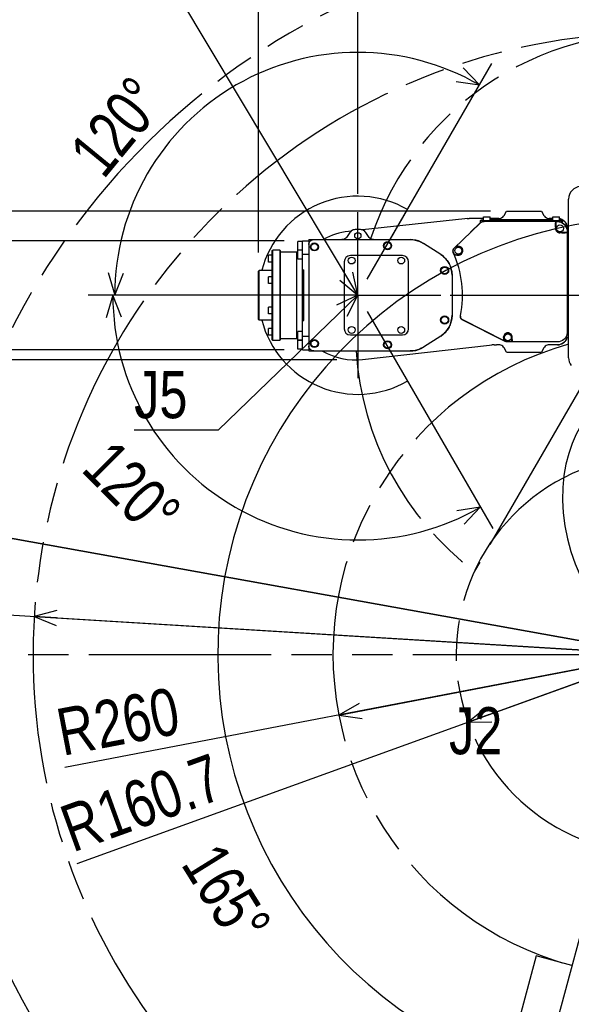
# Model space of a CAD drawing. Header units: millimetres. Extents: x 0 to 594, y 0 to 420.
# Tile 19 of 31: x 276 to 321, y 279 to 359. Entities that reach past the tile are written whole.
import ezdxf

# ---------------------------------------------------------------- set-up
doc = ezdxf.new("R2010")
doc.units = ezdxf.units.MM
doc.header["$LTSCALE"] = 32.67
doc.linetypes.add('CENTER', pattern=[0.6, 0.375, -0.075, 0.075, -0.075])
doc.linetypes.add('PHANTOM', pattern=[0.8, 0.45, -0.05, 0.1, -0.05, 0.1, -0.05])
doc.layers.get('0').update_dxf_attribs({"linetype": 'CONTINUOUS'})
for name, color, linetype in [('CRV', 7, 'CONTINUOUS'), ('DEFAULT_1', 7, 'CENTER'), ('DEFAULT_3', 7, 'PHANTOM'), ('DRA_ITEM', 7, 'CONTINUOUS'), ('DRIV_DIM', 7, 'CONTINUOUS'), ('PARAM_DIM', 7, 'CONTINUOUS')]:
    doc.layers.add(name, color=color, linetype=linetype)
doc.styles.get("Standard").update_dxf_attribs({"font": 'txt', "width": 0.8})
doc.dimstyles.new('DIMSTYLE_1', dxfattribs={"dimtxt": 3.8, "dimasz": 1.8, "dimexe": 0.18, "dimexo": 0.0625, "dimgap": 0.09, "dimtad": 1, "dimdec": 0, "dimlfac": 10, "dimdsep": 46, "dimtxsty": 'STANDARD', "dimblk": 'OPEN', "dimblk1": 'OPEN', "dimblk2": 'OPEN', "dimcen": 0.09, "dimadec": 0, "dimazin": 0, "dimtfac": 1, "dimtdec": 0, "dimtofl": 0, "dimtmove": 0, "dimatfit": 3, "dimldrblk": 'OPEN', "dimfxl": 1, "dimtolj": 1, "dimarcsym": 0})
doc.dimstyles.new('DIMSTYLE_19', dxfattribs={"dimtxt": 3.8, "dimasz": 1.8, "dimexe": 0.18, "dimexo": 0.0625, "dimgap": 0.09, "dimtad": 1, "dimlfac": 10, "dimdsep": 46, "dimtxsty": 'STANDARD', "dimblk": 'OPEN', "dimblk1": 'OPEN', "dimblk2": 'OPEN', "dimcen": 0.09, "dimadec": 0, "dimazin": 0, "dimtp": 0.5, "dimtm": 0.5, "dimtfac": 1, "dimtofl": 0, "dimtmove": 0, "dimatfit": 3, "dimldrblk": 'OPEN', "dimfxl": 1, "dimtolj": 1, "dimarcsym": 0})
doc.dimstyles.new('DIMSTYLE_2', dxfattribs={"dimtxt": 3.8, "dimasz": 1.8, "dimexe": 0.18, "dimexo": 0.0625, "dimgap": 0.09, "dimtad": 1, "dimdec": 3, "dimlfac": 10, "dimdsep": 46, "dimtxsty": 'STANDARD', "dimblk": 'OPEN', "dimblk1": 'OPEN', "dimblk2": 'OPEN', "dimcen": 0.09, "dimadec": 0, "dimazin": 0, "dimtp": 0.001, "dimtm": 0.001, "dimtfac": 1, "dimtdec": 3, "dimtofl": 0, "dimtmove": 0, "dimatfit": 3, "dimldrblk": 'OPEN', "dimfxl": 1, "dimtolj": 1, "dimarcsym": 0})
doc.dimstyles.new('DIMSTYLE_3', dxfattribs={"dimtxt": 3.8, "dimasz": 1.8, "dimexe": 0.18, "dimexo": 0.0625, "dimgap": 0.09, "dimtad": 1, "dimdec": 1, "dimlfac": 10, "dimdsep": 46, "dimtxsty": 'STANDARD', "dimblk": 'OPEN', "dimblk1": 'OPEN', "dimblk2": 'OPEN', "dimcen": 0.09, "dimadec": 0, "dimazin": 0, "dimtp": 0.1, "dimtm": 0.1, "dimtfac": 1, "dimtdec": 1, "dimtofl": 0, "dimtmove": 0, "dimatfit": 3, "dimldrblk": 'OPEN', "dimfxl": 1, "dimtolj": 1, "dimarcsym": 0})
doc.dimstyles.new('DIMSTYLE_4', dxfattribs={"dimtxt": 3.8, "dimasz": 1.8, "dimexe": 0.18, "dimexo": 0.0625, "dimgap": 0.09, "dimtad": 1, "dimdec": 3, "dimlfac": 10, "dimdsep": 46, "dimtxsty": 'STANDARD', "dimblk": 'OPEN', "dimblk1": 'OPEN', "dimblk2": 'OPEN', "dimcen": 0.09, "dimadec": 0, "dimazin": 0, "dimtp": 0.001, "dimtm": 0.001, "dimtfac": 1, "dimtdec": 3, "dimtofl": 0, "dimtmove": 0, "dimatfit": 3, "dimldrblk": 'OPEN', "dimfxl": 1, "dimtolj": 1, "dimarcsym": 0})
doc.dimstyles.new('DIMSTYLE_6', dxfattribs={"dimtxt": 3.8, "dimasz": 1.8, "dimexe": 0.18, "dimexo": 0.0625, "dimgap": 0.09, "dimtad": 1, "dimdec": 1, "dimlfac": 10, "dimdsep": 46, "dimtxsty": 'STANDARD', "dimblk": 'OPEN', "dimblk1": 'OPEN', "dimblk2": 'OPEN', "dimcen": 0.09, "dimadec": 0, "dimazin": 0, "dimtp": 0.1, "dimtm": 0.1, "dimtfac": 1, "dimtdec": 1, "dimtofl": 0, "dimtmove": 0, "dimatfit": 3, "dimldrblk": 'OPEN', "dimfxl": 1, "dimtolj": 1, "dimarcsym": 0})

# ---------------------------------------------------------------- blocks, each defined once
blk = doc.blocks.new('_OPEN')
at = {"color": 0, "linetype": 'BYBLOCK'}
for p, q in [((0, 0), (-1, 0.342)), ((-1, -0.342), (0, 0)), ((-1, 0), (0, 0))]:
    blk.add_line(p, q, dxfattribs=at)
blk = doc.blocks.new('*D0')
at = {"layer": 'DRIV_DIM', "color": 2, "linetype": 'CONTINUOUS'}
for p, q in [((314.179, 343.055), (255.245, 343.055)), ((257.245, 343.055), (257.245, 337.044)), ((257.245, 331.033), (257.245, 337.044)), ((301.788, 331.033), (255.245, 331.033))]:
    blk.add_line(p, q, dxfattribs=at)
at = {"layer": 'DRIV_DIM', "color": 2, "linetype": 'CONTINUOUS', "xscale": 1.8, "yscale": 1.8, "zscale": 1.8}
for p, rotation in [((257.245, 343.055), 90), ((257.245, 331.033), 270)]:
    blk.add_blockref('_OPEN', p, dxfattribs=dict(at, rotation=rotation))
at = {"layer": 'DRIV_DIM', "color": 2, "linetype": 'CONTINUOUS', "width": 0.8}
blk.add_text('120', height=3.8, rotation=90, dxfattribs=at).set_placement((256.295, 332.425))
blk = doc.blocks.new('*D1')
at = {"layer": 'DRIV_DIM', "color": 2, "linetype": 'CONTINUOUS'}
for p, q in [((297.537, 340.655), (261.935, 340.655)), ((263.935, 340.655), (263.935, 336.255)), ((263.935, 331.855), (263.935, 336.255)), ((297.537, 331.855), (261.935, 331.855))]:
    blk.add_line(p, q, dxfattribs=at)
at = {"layer": 'DRIV_DIM', "color": 2, "linetype": 'CONTINUOUS', "xscale": 1.8, "yscale": 1.8, "zscale": 1.8}
for p, rotation in [((263.935, 340.655), 90), ((263.935, 331.855), 270)]:
    blk.add_blockref('_OPEN', p, dxfattribs=dict(at, rotation=rotation))
at = {"layer": 'DRIV_DIM', "color": 2, "linetype": 'CONTINUOUS', "width": 0.8}
blk.add_text('88', height=3.8, rotation=90, dxfattribs=at).set_placement((262.985, 333.23))
blk = doc.blocks.new('*D2')
at = {"layer": 'DRIV_DIM', "color": 2, "linetype": 'CONTINUOUS'}
for p, q in [((295.487, 339.705), (295.487, 371.696)), ((303.487, 344.455), (303.487, 371.696)), ((295.487, 369.696), (299.487, 369.696)), ((303.487, 369.696), (299.487, 369.696))]:
    blk.add_line(p, q, dxfattribs=at)
at = {"layer": 'DRIV_DIM', "color": 2, "linetype": 'CONTINUOUS', "xscale": 1.8, "yscale": 1.8, "zscale": 1.8, "rotation": 180}
blk.add_blockref('_OPEN', (295.487, 369.696), dxfattribs=at)
at = {"layer": 'DRIV_DIM', "color": 2, "linetype": 'CONTINUOUS', "xscale": 1.8, "yscale": 1.8, "zscale": 1.8}
blk.add_blockref('_OPEN', (303.487, 369.696), dxfattribs=at)
at = {"layer": 'DRIV_DIM', "color": 2, "linetype": 'CONTINUOUS', "width": 0.8}
blk.add_text('80', height=3.8, dxfattribs=at).set_placement((296.555, 370.646))
blk = doc.blocks.new('*D3')
at = {"layer": 'DRIV_DIM', "color": 2, "linetype": 'CONTINUOUS'}
for p, q in [((269.3, 308.755), (269.3, 393.825)), ((269.3, 391.825), (303.393, 391.825)), ((337.487, 391.825), (303.393, 391.825))]:
    blk.add_line(p, q, dxfattribs=at)
at = {"layer": 'DRIV_DIM', "color": 2, "linetype": 'CONTINUOUS', "xscale": 1.8, "yscale": 1.8, "zscale": 1.8, "rotation": 180}
blk.add_blockref('_OPEN', (269.3, 391.825), dxfattribs=at)
at = {"layer": 'DRIV_DIM', "color": 2, "linetype": 'CONTINUOUS', "xscale": 1.8, "yscale": 1.8, "zscale": 1.8}
blk.add_blockref('_OPEN', (337.487, 391.825), dxfattribs=at)
at = {"layer": 'DRIV_DIM', "color": 2, "linetype": 'CONTINUOUS', "width": 0.8}
blk.add_text('681.9', height=3.8, dxfattribs=at).set_placement((297.479, 392.775))
blk = doc.blocks.new('*D5')
at = {"layer": 'DRIV_DIM', "color": 2, "linetype": 'CONTINUOUS'}
for p, q in [((327.487, 307.255), (279.868, 298.128)), ((301.951, 302.361), (327.487, 307.255))]:
    blk.add_line(p, q, dxfattribs=at)
at = {"layer": 'DRIV_DIM', "color": 2, "linetype": 'CONTINUOUS', "xscale": 1.8, "yscale": 1.8, "zscale": 1.8, "rotation": 190.850367}
blk.add_blockref('_OPEN', (301.951, 302.361), dxfattribs=at)
at = {"layer": 'DRIV_DIM', "color": 2, "linetype": 'CONTINUOUS', "width": 0.8}
for s, p in [('260', (282.675, 299.633)), ('R', (279.689, 299.061))]:
    blk.add_text(s, height=3.8, rotation=10.85037, dxfattribs=at).set_placement(p)
blk = doc.blocks.new('*D7')
at = {"layer": 'DRIV_DIM', "color": 2, "linetype": 'CONTINUOUS'}
for p, q in [((325.987, 365.442), (239.001, 365.442)), ((241.001, 365.442), (241.001, 320.349)), ((241.001, 275.255), (241.001, 320.349)), ((395.987, 275.255), (239.001, 275.255))]:
    blk.add_line(p, q, dxfattribs=at)
at = {"layer": 'DRIV_DIM', "color": 2, "linetype": 'CONTINUOUS', "xscale": 1.8, "yscale": 1.8, "zscale": 1.8}
for p, rotation in [((241.001, 365.442), 90), ((241.001, 275.255), 270)]:
    blk.add_blockref('_OPEN', p, dxfattribs=dict(at, rotation=rotation))
at = {"layer": 'DRIV_DIM', "color": 2, "linetype": 'CONTINUOUS', "width": 0.8}
blk.add_text('901.9', height=3.8, rotation=90, dxfattribs=at).set_placement((240.051, 313.886))
blk = doc.blocks.new('*D9')
at = {"layer": 'DRIV_DIM', "color": 2, "linetype": 'CONTINUOUS'}
for p, q in [((341.762, 302.555), (383.465, 302.555)), ((381.465, 302.555), (381.465, 288.905)), ((381.465, 275.255), (381.465, 288.905)), ((258.987, 275.255), (383.465, 275.255))]:
    blk.add_line(p, q, dxfattribs=at)
at = {"layer": 'DRIV_DIM', "color": 2, "linetype": 'CONTINUOUS', "xscale": 1.8, "yscale": 1.8, "zscale": 1.8}
for p, rotation in [((381.465, 302.555), 90), ((381.465, 275.255), 270)]:
    blk.add_blockref('_OPEN', p, dxfattribs=dict(at, rotation=rotation))
at = {"layer": 'DRIV_DIM', "color": 2, "linetype": 'CONTINUOUS', "width": 0.8}
blk.add_text('273', height=3.8, rotation=90, dxfattribs=at).set_placement((380.515, 285.942))
blk = doc.blocks.new('*D16')
at = {"layer": 'DRIV_DIM', "color": 2, "linetype": 'CONTINUOUS'}
for p, q in [((327.487, 307.255), (246.828, 312.17)), ((277.393, 310.308), (327.487, 307.255))]:
    blk.add_line(p, q, dxfattribs=at)
at = {"layer": 'DRIV_DIM', "color": 2, "linetype": 'CONTINUOUS', "xscale": 1.8, "yscale": 1.8, "zscale": 1.8, "rotation": 176.513086}
blk.add_blockref('_OPEN', (277.393, 310.308), dxfattribs=at)
at = {"layer": 'DRIV_DIM', "color": 2, "linetype": 'CONTINUOUS', "width": 0.8}
for s, p in [('R', (246.886, 313.118)), ('501.9', (249.92, 312.933))]:
    blk.add_text(s, height=3.8, rotation=-3.48691, dxfattribs=at).set_placement(p)
blk = doc.blocks.new('*D17')
at = {"layer": 'DRIV_DIM', "color": 2, "linetype": 'CONTINUOUS'}
for p, q in [((327.487, 307.255), (247.242, 321.745)), ((270.226, 317.595), (327.487, 307.255))]:
    blk.add_line(p, q, dxfattribs=at)
at = {"layer": 'DRIV_DIM', "color": 2, "linetype": 'CONTINUOUS', "xscale": 1.8, "yscale": 1.8, "zscale": 1.8, "rotation": 169.764624}
blk.add_blockref('_OPEN', (270.226, 317.595), dxfattribs=at)
at = {"layer": 'DRIV_DIM', "color": 2, "linetype": 'CONTINUOUS', "width": 0.8}
for s, p in [('R', (247.411, 322.68)), ('581.9', (250.402, 322.139))]:
    blk.add_text(s, height=3.8, rotation=-10.23538, dxfattribs=at).set_placement(p)
blk = doc.blocks.new('*D18')
at = {"layer": 'DRIV_DIM', "color": 2, "linetype": 'CONTINUOUS'}
for p, q in [((391.714, 336.255), (391.714, 344.49)), ((391.714, 344.49), (391.714, 334.755)), ((310.929, 336.255), (393.714, 336.255)), ((391.714, 329.255), (391.714, 334.755)), ((333.487, 333.255), (393.714, 333.255)), ((391.714, 333.255), (391.714, 329.255))]:
    blk.add_line(p, q, dxfattribs=at)
at = {"layer": 'DRIV_DIM', "color": 2, "linetype": 'CONTINUOUS', "xscale": 1.8, "yscale": 1.8, "zscale": 1.8}
for p, rotation in [((391.714, 336.255), 270), ((391.714, 333.255), 90)]:
    blk.add_blockref('_OPEN', p, dxfattribs=dict(at, rotation=rotation))
at = {"layer": 'DRIV_DIM', "color": 2, "linetype": 'CONTINUOUS', "width": 0.8}
blk.add_text('30', height=3.8, rotation=90, dxfattribs=at).set_placement((390.764, 338.41))
blk = doc.blocks.new('*D20')
at = {"layer": 'DRIV_DIM', "color": 2, "linetype": 'CONTINUOUS'}
for p, q in [((327.487, 307.255), (280.816, 290.359)), ((312.378, 301.785), (327.487, 307.255))]:
    blk.add_line(p, q, dxfattribs=at)
at = {"layer": 'DRIV_DIM', "color": 2, "linetype": 'CONTINUOUS', "xscale": 1.8, "yscale": 1.8, "zscale": 1.8, "rotation": 199.902159}
blk.add_blockref('_OPEN', (312.378, 301.785), dxfattribs=at)
at = {"layer": 'DRIV_DIM', "color": 2, "linetype": 'CONTINUOUS', "width": 0.8}
for s, p in [('160.7', (283.351, 292.287)), ('R', (280.493, 291.252))]:
    blk.add_text(s, height=3.8, rotation=19.90216, dxfattribs=at).set_placement(p)
blk = doc.blocks.new('*D33')
at = {"layer": 'DRIV_DIM', "color": 2, "linetype": 'CONTINUOUS'}
for p, q in [((303.487, 344.455), (303.487, 371.696)), ((327.487, 339.255), (327.487, 371.696)), ((303.487, 369.696), (315.487, 369.696)), ((327.487, 369.696), (315.487, 369.696))]:
    blk.add_line(p, q, dxfattribs=at)
at = {"layer": 'DRIV_DIM', "color": 2, "linetype": 'CONTINUOUS', "xscale": 1.8, "yscale": 1.8, "zscale": 1.8, "rotation": 180}
blk.add_blockref('_OPEN', (303.487, 369.696), dxfattribs=at)
at = {"layer": 'DRIV_DIM', "color": 2, "linetype": 'CONTINUOUS', "xscale": 1.8, "yscale": 1.8, "zscale": 1.8}
blk.add_blockref('_OPEN', (327.487, 369.696), dxfattribs=at)
at = {"layer": 'DRIV_DIM', "color": 2, "linetype": 'CONTINUOUS', "width": 0.8}
blk.add_text('240', height=3.8, dxfattribs=at).set_placement((310.344, 370.646))
blk = doc.blocks.new('*D34')
at = {"layer": 'DRIV_DIM', "color": 2, "linetype": 'CONTINUOUS'}
for p, q in [((295.487, 339.705), (295.487, 381.248)), ((327.487, 339.255), (327.487, 381.248)), ((295.487, 379.248), (311.487, 379.248)), ((327.487, 379.248), (311.487, 379.248))]:
    blk.add_line(p, q, dxfattribs=at)
at = {"layer": 'DRIV_DIM', "color": 2, "linetype": 'CONTINUOUS', "xscale": 1.8, "yscale": 1.8, "zscale": 1.8, "rotation": 180}
blk.add_blockref('_OPEN', (295.487, 379.248), dxfattribs=at)
at = {"layer": 'DRIV_DIM', "color": 2, "linetype": 'CONTINUOUS', "xscale": 1.8, "yscale": 1.8, "zscale": 1.8}
blk.add_blockref('_OPEN', (327.487, 379.248), dxfattribs=at)
at = {"layer": 'DRIV_DIM', "color": 2, "linetype": 'CONTINUOUS', "width": 0.8}
blk.add_text('320', height=3.8, dxfattribs=at).set_placement((307.817, 380.198))
blk = doc.blocks.new('*D65')
at = {"layer": 'PARAM_DIM', "color": 2, "linetype": 'CONTINUOUS'}
for p, q in [((327.487, 308.681), (327.487, 344.55)), ((327.506, 307.327), (317.834, 271.231))]:
    blk.add_line(p, q, dxfattribs=at)
for points in [[(325.703, 341.888), (327.487, 342.55), (325.672, 343.119)], [(316.451, 273.083), (318.352, 273.163), (316.8, 274.264)]]:
    blk.add_lwpolyline(points, dxfattribs=at)
for start, end in [(90, 172.5), (172.5, 255)]:
    blk.add_arc((327.487, 307.255), 35.294, start, end, dxfattribs=at)
at = {"layer": 'PARAM_DIM', "color": 2, "linetype": 'CONTINUOUS', "width": 0.766667}
blk.add_text('165%%d', height=3.8, rotation=-58.16013, dxfattribs=at).set_placement((289.175, 290.323))
blk = doc.blocks.new('*D68')
at = {"layer": 'PARAM_DIM', "color": 2, "linetype": 'CONTINUOUS'}
for p, q in [((304.236, 337.554), (314.289, 354.966)), ((301.986, 336.255), (281.881, 336.255))]:
    blk.add_line(p, q, dxfattribs=at)
for points in [[(311.408, 353.515), (313.289, 353.234), (311.974, 354.608)], [(283.348, 338.081), (283.881, 336.255), (284.578, 338.025)]]:
    blk.add_lwpolyline(points, dxfattribs=at)
for start, end in [(60, 120), (120, 180)]:
    blk.add_arc((303.486, 336.255), 19.606, start, end, dxfattribs=at)
at = {"layer": 'PARAM_DIM', "color": 2, "linetype": 'CONTINUOUS', "width": 0.766667}
blk.add_text('120%%d', height=3.8, rotation=50.60274, dxfattribs=at).set_placement((282.984, 345.554))
blk = doc.blocks.new('*D69')
at = {"layer": 'PARAM_DIM', "color": 2, "linetype": 'CONTINUOUS'}
for p, q in [((301.986, 336.255), (281.729, 336.255)), ((304.236, 334.956), (314.365, 317.412))]:
    blk.add_line(p, q, dxfattribs=at)
for points in [[(284.426, 334.485), (283.729, 336.255), (283.196, 334.429)], [(312.05, 317.77), (313.365, 319.144), (311.484, 318.863)]]:
    blk.add_lwpolyline(points, dxfattribs=at)
for start, end in [(180, 240), (240, 300)]:
    blk.add_arc((303.486, 336.255), 19.758, start, end, dxfattribs=at)
at = {"layer": 'PARAM_DIM', "color": 2, "linetype": 'CONTINUOUS', "width": 0.766667}
blk.add_text('120%%d', height=3.8, rotation=-45.0131, dxfattribs=at).set_placement((281.085, 322.102))

msp = doc.modelspace()

# ---------------------------------------------------------------- linework, layer by layer
at = {"color": 7, "linetype": 'CONTINUOUS'}
for p, q in [((320.48665, 331.201), (320.48665, 344.02561)), ((315.28453, 342.70505), (315.48665, 343.05514)), ((315.48665, 343.05514), (318.28665, 343.05514)), ((318.28665, 343.05514), (318.48877, 342.70505)), ((312.11704, 342.42576), (303.87279, 341.52755)), ((313.3415, 342.07485), (311.24991, 340.05333)), ((312.29692, 342.44208), (312.11677, 342.42573)), ((312.29683, 342.44206), (312.47736, 342.45187)), ((312.65813, 342.45514), (312.47727, 342.45187)), ((312.58534, 341.34402), (313.33881, 342.0735)), ((313.61165, 342.45514), (312.65785, 342.45514)), ((313.36215, 342.09472), (313.33881, 342.0735)), ((313.38665, 342.11431), (313.36215, 342.09472)), ((313.38665, 342.11431), (313.38665, 342.29327)), ((313.48665, 342.28514), (313.48665, 342.17108)), ((313.48665, 342.28514), (319.88665, 342.28514)), ((313.61165, 342.28514), (313.61165, 342.58514)), ((313.61165, 342.58514), (314.16165, 342.58514)), ((319.58775, 342.21514), (313.68851, 342.21514)), ((314.16165, 342.28514), (314.16165, 342.58514)), ((314.85166, 342.45514), (314.16165, 342.45514)), ((319.21165, 342.35563), (314.16165, 342.35563)), ((319.21165, 342.45514), (318.92164, 342.45514)), ((319.21165, 342.28514), (319.21165, 342.58514)), ((319.21165, 342.58514), (319.76165, 342.58514)), ((319.46165, 342.19942), (319.44879, 342.17369)), ((319.46165, 342.19942), (319.46165, 341.65514)), ((319.46165, 342.19942), (319.57202, 342.19942)), ((319.76165, 342.28514), (319.76165, 342.58514)), ((319.84501, 342.30879), (319.89539, 342.28808)), ((319.88665, 342.28514), (319.88665, 342.15512)), ((319.98665, 342.1085), (319.98665, 342.23532)), ((302.83982, 341.32022), (302.63347, 340.99006)), ((302.92947, 341.42478), (302.72466, 341.40246)), ((303.70962, 341.55514), (303.26368, 341.55514)), ((304.33982, 340.99006), (304.13347, 341.32022)), ((319.4268, 341.76425), (319.42467, 341.65514)), ((320.37093, 341.33014), (319.78665, 341.33014)), ((319.93739, 341.2961), (319.78665, 341.29316)), ((320.37093, 341.33014), (320.34683, 341.3181)), ((320.37093, 341.40051), (320.37093, 341.33014)), ((320.3785, 341.76878), (320.38665, 341.65486)), ((320.38665, 341.41395), (320.38605, 341.42307)), ((320.38665, 333.29404), (320.38665, 341.65623)), ((298.63665, 339.90514), (298.63665, 340.60514)), ((299.03665, 340.60514), (298.63665, 340.60514)), ((299.03665, 331.85514), (299.03665, 340.65514)), ((299.03665, 340.65514), (299.53665, 340.65514)), ((299.53665, 340.75514), (299.53665, 331.75514)), ((299.53665, 340.75514), (307.69945, 340.75514)), ((307.92741, 340.7421), (307.69945, 340.75514)), ((308.1524, 340.70316), (307.92741, 340.7421)), ((308.37147, 340.63881), (308.1524, 340.70316)), ((308.58178, 340.54991), (308.37147, 340.63881)), ((308.78059, 340.4376), (308.58178, 340.54991)), ((310.16848, 339.54539), (308.78059, 340.4376)), ((296.28665, 338.93655), (296.28665, 339.48655)), ((296.58665, 339.48655), (296.28665, 339.48655)), ((296.58665, 339.85514), (296.63665, 339.90514)), ((296.58665, 332.65514), (296.58665, 339.85514)), ((296.63665, 332.60514), (296.63665, 339.90514)), ((297.18665, 339.90514), (296.63665, 339.90514)), ((297.18665, 339.90514), (297.18665, 332.60514)), ((297.23665, 339.85514), (297.18665, 339.90514)), ((297.23665, 339.85514), (297.23665, 332.65514)), ((297.23665, 339.75514), (298.63665, 339.75514)), ((298.53665, 339.75514), (298.53665, 332.75514)), ((299.03665, 339.90514), (298.63665, 339.90514)), ((298.63665, 339.18175), (298.63665, 339.88175)), ((299.03665, 339.88175), (298.63665, 339.88175)), ((299.03665, 339.56422), (299.53665, 339.56422)), ((307.08665, 339.45514), (302.88665, 339.45514)), ((310.36964, 339.39755), (310.16848, 339.54539)), ((311.40374, 340.18014), (311.26877, 340.04969)), ((311.33975, 339.50795), (311.28239, 339.53014)), ((311.28239, 339.53014), (311.58665, 339.53014)), ((311.40374, 340.18014), (311.49684, 340.20392)), ((311.58665, 340.18014), (311.40374, 340.18014)), ((311.47901, 339.49786), (311.58665, 339.49383)), ((320.48665, 339.70514), (320.38665, 339.70514)), ((296.58665, 338.93655), (296.28665, 338.93655)), ((299.03665, 339.18175), (298.63665, 339.18175)), ((302.38665, 338.95514), (302.38665, 333.55514)), ((307.58665, 333.55514), (307.58665, 338.95514)), ((295.48665, 338.20514), (295.53665, 338.25514)), ((295.48665, 334.30516), (295.48665, 338.20512)), ((295.53665, 334.25514), (295.53665, 338.25514)), ((296.58665, 338.25514), (295.53665, 338.25514)), ((299.03665, 338.3027), (299.13665, 338.3027)), ((299.13665, 334.20758), (299.13665, 338.3027)), ((311.08665, 337.86361), (311.08665, 334.64667)), ((296.28665, 337.20473), (296.28665, 337.75473)), ((296.58665, 337.75473), (296.28665, 337.75473)), ((296.58665, 337.20473), (296.28665, 337.20473)), ((299.03665, 337.62973), (299.08665, 337.62973)), ((299.03665, 337.32973), (299.08665, 337.32973)), ((299.08665, 337.62973), (299.08665, 337.32973)), ((296.28665, 334.75555), (296.28665, 335.30555)), ((296.58665, 335.30555), (296.28665, 335.30555)), ((296.58665, 334.75555), (296.28665, 334.75555)), ((299.03665, 335.18055), (299.08665, 335.18055)), ((299.03665, 334.88055), (299.08665, 334.88055)), ((299.08665, 335.18055), (299.08665, 334.88055)), ((295.48665, 334.30514), (295.53665, 334.25514)), ((296.58665, 334.25514), (295.53665, 334.25514)), ((299.03665, 334.20758), (299.13665, 334.20758)), ((311.07107, 334.39751), (311.08665, 334.64667)), ((315.33769, 332.55001), (311.89577, 334.29379)), ((311.9225, 334.28094), (315.34024, 332.54906)), ((296.28665, 333.02372), (296.28665, 333.57372)), ((296.58665, 333.57372), (296.28665, 333.57372)), ((298.63665, 332.62853), (298.63665, 333.32853)), ((299.03665, 333.32853), (298.63665, 333.32853)), ((320.38575, 333.28379), (320.38665, 333.29632)), ((296.58665, 333.02372), (296.28665, 333.02372)), ((296.58665, 332.65514), (296.63665, 332.60514)), ((297.18665, 332.60514), (296.63665, 332.60514)), ((297.23665, 332.65514), (297.18665, 332.60514)), ((297.23665, 332.75514), (298.63665, 332.75514)), ((299.03665, 332.62853), (298.63665, 332.62853)), ((298.63665, 331.90514), (298.63665, 332.60514)), ((299.03665, 332.60514), (298.63665, 332.60514)), ((299.03665, 332.94606), (299.53665, 332.94606)), ((302.88665, 333.05514), (307.08665, 333.05514)), ((310.16848, 332.96489), (308.78059, 332.07267)), ((315.26165, 332.60651), (315.24944, 332.64008)), ((315.26165, 332.85514), (315.26165, 332.60651)), ((315.26165, 332.60651), (315.344, 332.56478)), ((319.58775, 332.49514), (315.56594, 332.49514)), ((315.91165, 332.51086), (315.56969, 332.51086)), ((315.91165, 332.51086), (315.91165, 332.85514)), ((315.92312, 332.53382), (315.91165, 332.51086)), ((315.9342, 332.68174), (315.94056, 332.85514)), ((320.29958, 332.69107), (320.34681, 332.80514)), ((320.33665, 332.80514), (320.33665, 332.95403)), ((320.48665, 332.80514), (320.33665, 332.80514)), ((299.03665, 331.90514), (298.63665, 331.90514)), ((299.03665, 331.85514), (299.53665, 331.85514)), ((299.53665, 331.75514), (307.69945, 331.75514)), ((303.87225, 331.06599), (314.10697, 332.22351)), ((307.69945, 331.75514), (307.92741, 331.76818)), ((307.92741, 331.76818), (308.1524, 331.80712)), ((308.1524, 331.80712), (308.37147, 331.87146)), ((308.37147, 331.87146), (308.58178, 331.96037)), ((308.58178, 331.96037), (308.78059, 332.07267)), ((314.10669, 332.22348), (314.29358, 332.24107)), ((314.48081, 332.25162), (314.29348, 332.24106)), ((314.48071, 332.25162), (314.6684, 332.25514)), ((314.85166, 332.25514), (314.66811, 332.25514)), ((315.48665, 331.65514), (315.28453, 332.00522)), ((315.48665, 331.65514), (318.28665, 331.65514)), ((318.48877, 332.00522), (318.28665, 331.65514)), ((319.58775, 332.25514), (318.92164, 332.25514)), ((319.70048, 332.26328), (319.58665, 332.25514))]:
    msp.add_line(p, q, dxfattribs=at)
for points in [[(314.85166, 342.45514), (314.93847, 342.46273), (315.02262, 342.48528), (315.10158, 342.5221), (315.17294, 342.57207), (315.23455, 342.63368), (315.28453, 342.70505)], [(318.48877, 342.70505), (318.53875, 342.63368), (318.60035, 342.57207), (318.67172, 342.5221), (318.75068, 342.48528), (318.83483, 342.46273), (318.92164, 342.45514)], [(313.3415, 342.07485), (313.41644, 342.13451), (313.50136, 342.17874), (313.59317, 342.20595), (313.68851, 342.21514)], [(313.38665, 342.29327), (313.39043, 342.30198), (313.40213, 342.31373), (313.42189, 342.32671), (313.44935, 342.33867), (313.48395, 342.34756), (313.52391, 342.35155)], [(313.52391, 342.35155), (313.58429, 342.35297), (313.61165, 342.35342)], [(319.4268, 341.76425), (319.42909, 341.86429), (319.432, 341.95732), (319.43551, 342.03928), (319.43956, 342.10551), (319.44405, 342.15148), (319.44879, 342.17369)], [(319.57202, 342.19942), (319.71097, 342.18727), (319.84556, 342.15122), (319.97174, 342.0924), (320.08573, 342.01259), (320.18411, 341.91422), (320.26391, 341.80023), (320.32273, 341.67404), (320.35878, 341.53945), (320.37093, 341.40051)], [(319.58775, 342.21514), (319.72668, 342.20299), (319.86127, 342.16695)], [(319.76165, 342.43369), (319.81199, 342.42273), (319.91892, 342.38285), (320.0191, 342.32814), (320.11047, 342.25973), (320.19119, 342.179), (320.25961, 342.08759), (320.31433, 341.98737), (320.35423, 341.88037), (320.3785, 341.76878)], [(320.38665, 341.65623), (320.3768, 341.78141), (320.34753, 341.9034), (320.29958, 342.01921), (320.23413, 342.12604), (320.15279, 342.22128), (320.05755, 342.30261), (319.95072, 342.36807), (319.83491, 342.41602), (319.76165, 342.4336)], [(319.76165, 342.3334), (319.78684, 342.32755), (319.84501, 342.30879)], [(319.86127, 342.16695), (319.98745, 342.10813), (320.10145, 342.02832), (320.19983, 341.92994), (320.27964, 341.81594), (320.33846, 341.68976), (320.3745, 341.55517), (320.38665, 341.41623)], [(319.89539, 342.28808), (319.9358, 342.26805), (319.96457, 342.25146), (319.98131, 342.24028), (319.98665, 342.23532)], [(303.26368, 341.55514), (303.17975, 341.54804), (303.09821, 341.52696), (303.02137, 341.49248), (302.95142, 341.4456), (302.89032, 341.38763), (302.83982, 341.32022)], [(304.13347, 341.32022), (304.08297, 341.38763), (304.02188, 341.4456), (303.95192, 341.49248), (303.87509, 341.52696), (303.79355, 341.54804), (303.70962, 341.55514)], [(319.42467, 341.65514), (319.43022, 341.58526), (319.44782, 341.52189), (319.4747, 341.46633), (319.50895, 341.41843), (319.5499, 341.37747), (319.59775, 341.34325), (319.65327, 341.31636), (319.71669, 341.29873), (319.78665, 341.29316)], [(319.93739, 341.2961), (320.03743, 341.29839), (320.13045, 341.3013), (320.21241, 341.30481), (320.27865, 341.30887), (320.32462, 341.31335), (320.34683, 341.3181)], [(299.53665, 340.35528), (299.53777, 340.38517), (299.54112, 340.4149), (299.54668, 340.44428), (299.55442, 340.47317), (299.56429, 340.5014), (299.57625, 340.52881), (299.59022, 340.55524), (299.60612, 340.58056), (299.62388, 340.60461), (299.64338, 340.62727), (299.66452, 340.64841), (299.68718, 340.66791), (299.71123, 340.68566), (299.73655, 340.70157), (299.76298, 340.71554), (299.79039, 340.7275), (299.81861, 340.73737), (299.8475, 340.74511), (299.87689, 340.75067), (299.90662, 340.75402), (299.93651, 340.75514)], [(302.63347, 340.99006), (302.58297, 340.92265), (302.52188, 340.86468), (302.45192, 340.81779), (302.37509, 340.78332), (302.29355, 340.76223), (302.20962, 340.75514)], [(304.76368, 340.75514), (304.67975, 340.76223), (304.59821, 340.78332), (304.52137, 340.81779), (304.45142, 340.86468), (304.39032, 340.92265), (304.33982, 340.99006)], [(307.69945, 340.75514), (307.80325, 340.75244), (307.90677, 340.74436)], [(307.90677, 340.74436), (308.00972, 340.73092), (308.11184, 340.71214)], [(308.11184, 340.71214), (308.21285, 340.6881), (308.31247, 340.65884)], [(308.31247, 340.65884), (308.41044, 340.62445), (308.50649, 340.58501)], [(308.50649, 340.58501), (308.60037, 340.54065), (308.69182, 340.49147), (308.78059, 340.4376)], [(310.16848, 339.54539), (310.25115, 339.48928), (310.33091, 339.42911)], [(311.18485, 339.71509), (311.16563, 339.77298), (311.15852, 339.83448), (311.16408, 339.89548), (311.18171, 339.95352), (311.2108, 340.007), (311.24991, 340.05333)], [(311.20356, 339.7118), (311.18811, 339.7548), (311.17937, 339.79976), (311.17758, 339.84553), (311.18279, 339.89104), (311.19489, 339.93523), (311.21358, 339.97705), (311.23843, 340.01552), (311.26877, 340.04969)], [(311.47901, 339.49786), (311.45013, 339.49902), (311.42441, 339.50022), (311.40191, 339.50145), (311.38267, 339.50271), (311.36674, 339.50399), (311.3542, 339.50529), (311.34514, 339.50662), (311.33975, 339.50795)], [(311.58665, 340.21318), (311.54408, 340.2099), (311.51416, 340.20681), (311.49684, 340.20392)], [(311.58665, 340.21318), (311.59968, 340.21383), (311.61306, 340.21397), (311.62679, 340.21357), (311.64123, 340.21255), (311.65694, 340.21073), (311.67454, 340.20782), (311.6945, 340.20336), (311.71726, 340.19672), (311.7426, 340.18725), (311.76976, 340.17445), (311.79753, 340.15818)], [(311.58665, 339.49383), (311.66379, 339.49921), (311.73137, 339.51818), (311.78992, 339.54728), (311.83979, 339.58422), (311.88113, 339.62731), (311.9139, 339.67502), (311.93799, 339.72563), (311.95338, 339.77674), (311.96088, 339.82685), (311.96137, 339.87628), (311.95493, 339.92622), (311.94072, 339.9773), (311.91792, 340.02808), (311.88638, 340.07634), (311.84624, 340.12022), (311.79753, 340.15818)], [(310.33091, 339.42911), (310.40756, 339.36503), (310.48092, 339.29721), (310.55079, 339.22581), (310.61701, 339.15101), (310.6794, 339.073), (310.73783, 338.99197), (310.79213, 338.90812), (310.84217, 338.82166), (310.88783, 338.73282), (310.929, 338.6418), (310.96557, 338.54884), (310.99745, 338.45417), (311.02456, 338.35802), (311.04684, 338.26063), (311.06422, 338.16225)], [(311.08665, 337.86361), (311.07107, 338.11277), (311.02456, 338.35802), (310.94786, 338.59555), (310.84217, 338.82166), (310.70912, 339.03285), (310.55079, 339.22581), (310.36964, 339.39755)], [(311.06422, 338.16225), (311.07667, 338.06312), (311.08415, 337.96349), (311.08665, 337.86361)], [(310.16848, 332.96489), (310.36964, 333.11273), (310.55079, 333.28447), (310.70912, 333.47743), (310.84217, 333.68861), (310.94786, 333.91473), (311.02456, 334.15226), (311.07107, 334.39751)], [(311.07667, 334.44715), (311.06422, 334.34802), (311.04684, 334.24964), (311.02456, 334.15226), (310.99745, 334.05611), (310.96557, 333.96144), (310.929, 333.86848), (310.88783, 333.77746), (310.84217, 333.68861), (310.79213, 333.60216), (310.73783, 333.51831), (310.6794, 333.43728), (310.61701, 333.35927), (310.55079, 333.28447), (310.48092, 333.21307), (310.40756, 333.14524)], [(311.08665, 334.64667), (311.08415, 334.54678), (311.07667, 334.44715)], [(311.9225, 334.28094), (311.87588, 334.31023), (311.83479, 334.34824), (311.8016, 334.39304), (311.77759, 334.44244), (311.76286, 334.49617), (311.75835, 334.55194), (311.7641, 334.60669)], [(310.40756, 333.14524), (310.33091, 333.08117), (310.25115, 333.021), (310.16848, 332.96489)], [(315.94056, 332.85514), (315.93495, 332.93224), (315.91552, 332.99961), (315.88581, 333.05778), (315.84819, 333.10707), (315.8044, 333.14761), (315.75609, 333.17932), (315.70519, 333.20207), (315.65408, 333.21603), (315.60395, 333.22209), (315.5543, 333.22103), (315.50392, 333.21271), (315.45266, 333.19617), (315.40228, 333.1707), (315.35507, 333.13625), (315.3129, 333.09296), (315.2774, 333.04084), (315.25051, 332.9797), (315.23488, 332.90915)], [(320.38665, 333.29404), (320.3745, 333.15511), (320.33846, 333.02052), (320.27964, 332.89433), (320.19983, 332.78034), (320.10145, 332.68196), (319.98745, 332.60215), (319.86127, 332.54333), (319.72668, 332.50728), (319.58775, 332.49514)], [(320.33665, 332.95403), (320.348, 332.98929), (320.35767, 333.02382), (320.36586, 333.05811), (320.37277, 333.09294), (320.37849, 333.12928), (320.38286, 333.16743), (320.38566, 333.20735), (320.38665, 333.24899)], [(315.23289, 332.85514), (315.23282, 332.88215), (315.23488, 332.90915)], [(315.23289, 332.85514), (315.23708, 332.76806), (315.24136, 332.70284), (315.24552, 332.66058), (315.24944, 332.64008)], [(315.33769, 332.55001), (315.40986, 332.52028), (315.41042, 332.52014)], [(315.56594, 332.49514), (315.48819, 332.50123), (315.41235, 332.51935), (315.34024, 332.54906)], [(315.56969, 332.51086), (315.49195, 332.51695), (315.4161, 332.53507), (315.344, 332.56478)], [(315.9342, 332.68174), (315.93167, 332.6225), (315.92894, 332.57754), (315.92607, 332.54778), (315.92312, 332.53382)], [(319.58775, 332.25514), (319.71292, 332.26498), (319.83491, 332.29425), (319.95072, 332.34221), (320.05755, 332.40766), (320.15279, 332.489), (320.23413, 332.58424), (320.29958, 332.69107)], [(320.34499, 332.80514), (320.31433, 332.72291), (320.25961, 332.62269), (320.19119, 332.53128), (320.11047, 332.45055), (320.0191, 332.38214), (319.91892, 332.32743), (319.81199, 332.28754), (319.70048, 332.26328)], [(299.93651, 331.75514), (299.90662, 331.75626), (299.87689, 331.75961), (299.8475, 331.76517), (299.81861, 331.7729), (299.79039, 331.78278), (299.76298, 331.79474), (299.73655, 331.80871), (299.71123, 331.82461), (299.68718, 331.84237), (299.66452, 331.86187), (299.64338, 331.88301), (299.62388, 331.90567), (299.60612, 331.92972), (299.59022, 331.95504), (299.57625, 331.98147), (299.56429, 332.00888), (299.55442, 332.0371), (299.54668, 332.06599), (299.54112, 332.09538), (299.53777, 332.12511), (299.53665, 332.155)], [(308.00972, 331.77936), (307.90677, 331.76592), (307.80325, 331.75783), (307.69945, 331.75514)], [(308.21285, 331.82218), (308.11184, 331.79813), (308.00972, 331.77936)], [(308.41044, 331.88583), (308.31247, 331.85144), (308.21285, 331.82218)], [(308.60037, 331.96963), (308.50649, 331.92526), (308.41044, 331.88583)], [(308.78059, 332.07267), (308.69182, 332.01881), (308.60037, 331.96963)], [(315.28453, 332.00522), (315.23455, 332.0766), (315.17294, 332.13821), (315.10158, 332.18818), (315.02262, 332.225), (314.93847, 332.24754), (314.85166, 332.25514)], [(318.92164, 332.25514), (318.83483, 332.24754), (318.75068, 332.225), (318.67172, 332.18818), (318.60035, 332.13821), (318.53875, 332.0766), (318.48877, 332.00522)], [(321.48665, 325.76834), (321.48635, 325.76789), (321.08846, 325.03102), (320.76509, 324.28649), (320.49317, 323.4909), (320.27296, 322.63107), (320.11185, 321.71114), (320.0167, 320.73742), (319.99354, 319.72207), (320.04619, 318.67947), (320.17622, 317.62589), (320.38261, 316.57862), (320.662, 315.55466), (321.00871, 314.5705), (321.41513, 313.64052), (321.48665, 313.50533)]]:
    msp.add_lwpolyline(points, dxfattribs=at)
for centre, radius in [((319.78665, 341.65514), 0.275), ((303.48665, 341.05514), 0.25), ((299.98665, 340.15514), 0.325), ((299.98665, 340.15514), 0.275), ((305.88665, 340.25514), 0.325), ((305.88665, 340.25514), 0.275), ((311.58665, 339.85514), 0.275), ((302.98665, 339.05514), 0.275), ((306.98665, 339.05514), 0.275), ((310.48665, 338.25514), 0.325), ((310.48665, 338.25514), 0.275), ((310.48665, 334.25514), 0.325), ((310.48665, 334.25514), 0.275), ((302.98665, 333.45514), 0.275), ((306.98665, 333.45514), 0.275), ((315.58665, 332.85514), 0.275), ((299.98665, 332.35514), 0.325), ((299.98665, 332.35514), 0.275), ((305.88665, 332.25514), 0.325), ((305.88665, 332.25514), 0.275)]:
    msp.add_circle(centre, radius, dxfattribs=at)
for centre, radius, start, end in [((321.48665, 344.02561), 1, 93.0692265, 180), ((303.28787, 336.23305), 5.2, 96.2178701, 119.5258971), ((319.78665, 341.65514), 0.325, 180, 270), ((302.88665, 338.95514), 0.5, 90, 180), ((307.08665, 338.95514), 0.5, 0, 90), ((311.41087, 339.84633), 0.25909, 134.0732241, 204.3796188), ((303.48665, 336.25514), 8.44, 348.7369635, 24.201509), ((303.48665, 336.25514), 8.45572, 22.7873272, 24.1292114), ((311.58665, 339.85514), 0.325, 270, 90), ((312.01286, 334.52491), 0.25909, 168.528732, 243.131787), ((302.88665, 333.55514), 0.5, 180, 270), ((307.08665, 333.55514), 0.5, 270, 360), ((315.58665, 332.85514), 0.325, 0, 180), ((303.28787, 336.23305), 5.2, 239.524818, 276.4525556), ((321.48665, 331.201), 1, 180, 218.1572266)]:
    msp.add_arc(centre, radius, start, end, dxfattribs=at)
at = {"layer": 'CRV', "color": 2, "linetype": 'PHANTOM'}
for p, q in [((306.0845, 340.75514), (307.48642, 343.18334)), ((306.0845, 331.75514), (307.48642, 329.32693)), ((321.48665, 328.86283), (312.88846, 313.97033)), ((317.85958, 282.91752), (311.64786, 259.73508)), ((320.75735, 282.14107), (317.85958, 282.91752))]:
    msp.add_line(p, q, dxfattribs=at)
for centre, radius, start, end in [((327.48665, 307.25514), 58.187, 26, 255), ((327.48665, 307.25514), 50.187, 25.9952941, 255), ((327.48665, 333.25514), 24.187, 82.8750508, 161.7701526), ((303.48642, 336.25514), 8, 60, 165.5193117), ((303.48642, 336.25514), 8, 194.4806883, 300), ((327.48665, 307.25514), 26, 105.6186117, 275.9607661), ((327.48665, 333.25514), 24.187, 183.5556796, 232.8750508), ((327.48665, 307.25514), 16.06861, 111.9300133, 279.6753896), ((320.75735, 282.14107), 32.187, 255, 359.5653873)]:
    msp.add_arc(centre, radius, start, end, dxfattribs=at)
at = {"layer": 'DEFAULT_1', "color": 7, "linetype": 'CENTER'}
for q in [(303.48665, 342.95514), (296.78665, 336.25514), (303.48665, 329.55514), (310.18665, 336.25514)]:
    msp.add_line((303.48665, 336.25514), q, dxfattribs=at)
at = {"layer": 'DEFAULT_3', "color": 2, "linetype": 'PHANTOM'}
msp.add_line((229.52021, 307.25514), (321.36665, 307.25514), dxfattribs=at)
at = {"layer": 'DRA_ITEM', "color": 2, "linetype": 'CONTINUOUS'}
for p, q in [((303.48665, 336.25514), (282.87233, 370.77773)), ((303.48665, 336.25514), (292.23515, 325.3761)), ((291.53315, 325.3761), (285.45315, 325.3761)), ((292.23515, 325.3761), (291.53315, 325.3761))]:
    msp.add_line(p, q, dxfattribs=at)
for points in [[(302.03525, 337.48496), (303.48665, 336.25514), (303.0924, 338.11621)], [(302.62055, 334.56136), (303.48665, 336.25514), (301.76468, 335.44653)]]:
    msp.add_lwpolyline(points, dxfattribs=at)

# ---------------------------------------------------------------- texts
at = {"layer": 'DRA_ITEM', "color": 2, "linetype": 'CONTINUOUS', "width": 0.8}
for s, p in [('J5', (285.45315, 326.3261)), ('J2', (310.84613, 299.19784))]:
    msp.add_text(s, height=3.8, dxfattribs=at).set_placement(p)

# ---------------------------------------------------------------- dimensions: what is measured, and where the dimension line sits
at = {"layer": 'DRIV_DIM', "color": 2, "linetype": 'CONTINUOUS'}
for base, p1, p2, angle, dimstyle, picture, middle in [((269.29965, 391.82534), (337.48665, 390.82534), (269.29965, 308.75514), 180, 'DIMSTYLE_3', '*D3', (305.07915, 394.67534)), ((295.48665, 379.24772), (327.48665, 339.25514), (295.48665, 339.70514), 180, 'DIMSTYLE_2', '*D34', (312.37653, 382.09772)), ((295.48665, 369.69554), (303.48665, 344.45514), (295.48665, 339.70514), 180, 'DIMSTYLE_2', '*D2', (299.59533, 372.54554)), ((241.00059, 365.44214), (395.98665, 275.25514), (325.98665, 365.44214), 90, 'DIMSTYLE_3', '*D7', (238.15059, 321.48583)), ((391.71372, 336.25514), (333.48665, 333.25514), (310.9293, 336.25514), 90, 'DIMSTYLE_2', '*D18', (388.86372, 341.44967)), ((257.24496, 331.03305), (314.17889, 343.05514), (301.78787, 331.03305), 270, 'DIMSTYLE_1', '*D0', (254.39496, 336.98473)), ((263.93485, 340.65514), (297.53665, 331.85514), (297.53665, 340.65514), 90, 'DIMSTYLE_2', '*D1', (261.08485, 336.27042)), ((381.46489, 275.25514), (341.76188, 302.55514), (258.98665, 275.25514), 270, 'DIMSTYLE_2', '*D9', (378.61489, 290.50246))]:
    dim = msp.add_linear_dim(base=base, p1=p1, p2=p2, angle=angle, dimstyle=dimstyle, dxfattribs=at)
    dim.commit()
    dim.dimension.update_dxf_attribs({"geometry": picture, "text_midpoint": middle, "dimtype": 160})
dim = msp.add_linear_dim(base=(327.48665, 369.69554), p1=(303.48665, 344.45514), p2=(327.48665, 339.25514), dimstyle='DIMSTYLE_2', dxfattribs=at)
dim.commit()
dim.dimension.update_dxf_attribs({"geometry": '*D33', "text_midpoint": (314.90404, 372.54554), "dimtype": 160})
for mpoint, dimstyle, picture, middle in [((270.22563, 317.59452), 'DIMSTYLE_6', '*D17', (256.72309, 322.92871)), ((277.39256, 310.30754), 'DIMSTYLE_6', '*D16', (256.10445, 314.45998)), ((301.95147, 302.36078), 'DIMSTYLE_4', '*D5', (285.30304, 302.07163)), ((312.37773, 301.78514), 'DIMSTYLE_6', '*D20', (288.42142, 296.14309))]:
    dim = msp.add_radius_dim(center=(327.48665, 307.25514), mpoint=mpoint, dimstyle=dimstyle, dxfattribs=at)
    dim.commit()
    dim.dimension.update_dxf_attribs({"geometry": picture, "text_midpoint": middle, "dimtype": 164})
at = {"layer": 'PARAM_DIM', "color": 2, "linetype": 'CONTINUOUS'}
for base, line1, line2, picture, middle in [((293.68361, 353.2341), ((304.23642, 337.55418), (314.28923, 354.96615)), ((281.88081, 336.25514), (301.98642, 336.25514)), '*D68', (285.21425, 351.26261)), ((292.49414, 311.86199), ((327.48665, 308.6811), (327.48665, 344.5496)), ((317.83413, 271.23145), (327.50592, 307.32704)), '*D65', (293.86333, 286.37539)), ((293.60759, 319.1445), ((301.98642, 336.25514), (281.72876, 336.25514)), ((314.36525, 317.41245), (304.23642, 334.9561)), '*D69', (286.54781, 319.32428))]:
    dim = msp.add_angular_dim_2l(base=base, line1=line1, line2=line2, dimstyle='DIMSTYLE_19', dxfattribs=at)
    dim.commit()
    dim.dimension.update_dxf_attribs({"geometry": picture, "text_midpoint": middle, "dimtype": 162})

doc.saveas('drawing.dxf')
